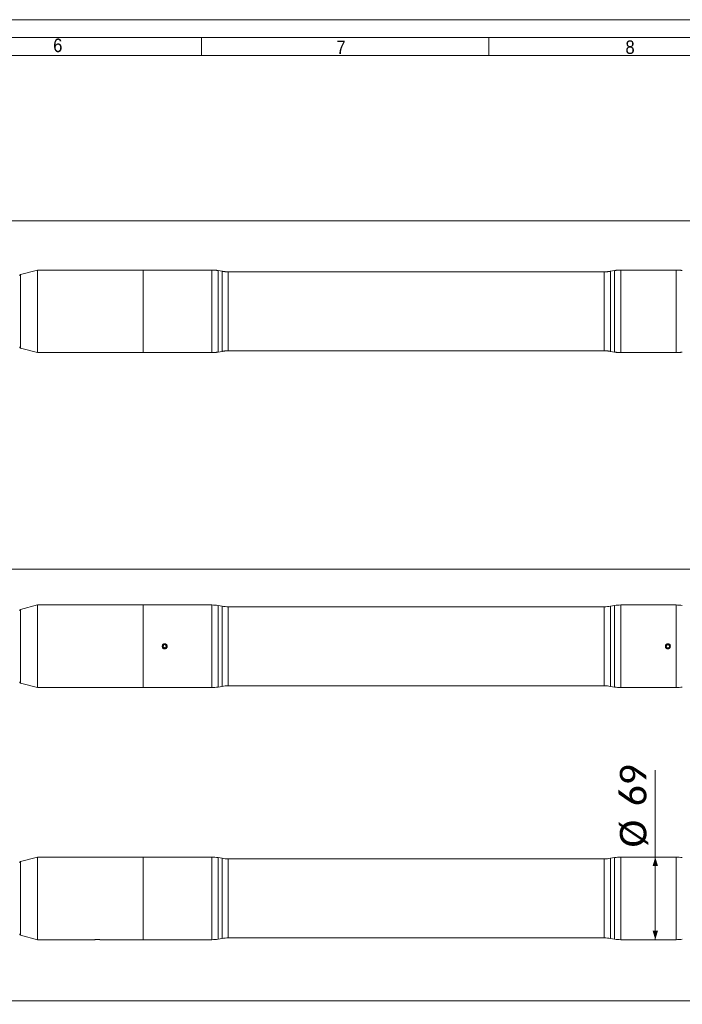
# Model space of a CAD drawing. Header units: millimetres. Extents: x 30 to 2493, y 30 to 1752.
# Tile 5 of 6: x 1348 to 1902, y 929 to 1752. Entities that reach past the tile are written whole.
import ezdxf

# ---------------------------------------------------------------- set-up
doc = ezdxf.new("R2010")
doc.units = ezdxf.units.MM
doc.header["$LTSCALE"] = 3
doc.linetypes.add('SLD-Combinazione-di-due-tratteggi', pattern=[12.7, 6.35, -1.27, 1.27, -1.27, 1.27, -1.27])
doc.linetypes.add('SLD-Solido', pattern=[0])
doc.styles.add('SLDTEXTSTYLE0', font='GOTHIC.TTF', dxfattribs={"width": 0.913})
doc.styles.add('SLDTEXTSTYLE3', font='CALIBRI.TTF')
doc.styles.add('SLDTEXTSTYLE4', font='CALIBRIB.TTF')
doc.dimstyles.new('SLDDIMSTYLE0', dxfattribs={"dimtxt": 22.225, "dimasz": 7.5, "dimexe": 0, "dimexo": 0.0625, "dimgap": 5.55625, "dimtad": 1, "dimrnd": 1e-09, "dimzin": 12, "dimdsep": 46, "dimtxsty": 'SLDTEXTSTYLE4', "dimsah": 1, "dimcen": 0.09, "dimadec": 0, "dimazin": 3, "dimtfac": 1, "dimtofl": 0, "dimtmove": 0, "dimatfit": 3, "dimfxl": 0, "dimfrac": 2, "dimtolj": 1, "dimtzin": 12, "dimarcsym": 0})

# ---------------------------------------------------------------- blocks, each defined once
blk = doc.blocks.new('_D_1')
at = {"color": 7, "linetype": 'SLD-Solido', "lineweight": 0}
for p, q in [((164.73, 1511.37), (164.73, 1586.93)), ((2358.73, 1583.93), (164.73, 1583.93)), ((2358.73, 1511.37), (2358.73, 1586.93))]:
    blk.add_line(p, q, dxfattribs=at)
for points in [[(164.73, 1583.93), (172.23, 1581.68), (172.23, 1586.18)], [(2358.73, 1583.93), (2351.23, 1586.18), (2351.23, 1581.68)]]:
    blk.add_solid(points, dxfattribs=at)
at = {"color": 7, "linetype": 'SLD-Solido', "lineweight": 0, "insert": (1231.68, 1613.56), "char_height": 22.225, "attachment_point": 1, "style": 'SLDTEXTSTYLE3'}
blk.add_mtext('2194', dxfattribs=at)
blk = doc.blocks.new('_D_3')
at = {"color": 7, "linetype": 'SLD-Solido', "lineweight": 0}
for p, q in [((190.73, 1258.15), (190.73, 1296.03)), ((190.73, 1293.03), (2330.73, 1293.03)), ((2330.73, 1258.15), (2330.73, 1296.03))]:
    blk.add_line(p, q, dxfattribs=at)
for points in [[(190.73, 1293.03), (198.23, 1290.78), (198.23, 1295.28)], [(2330.73, 1293.03), (2323.23, 1295.28), (2323.23, 1290.78)]]:
    blk.add_solid(points, dxfattribs=at)
at = {"color": 7, "linetype": 'SLD-Solido', "lineweight": 0, "insert": (1230.68, 1322.66), "char_height": 22.225, "attachment_point": 1, "style": 'SLDTEXTSTYLE3'}
blk.add_mtext('2140', dxfattribs=at)
blk = doc.blocks.new('_D_4')
at = {"color": 7, "linetype": 'SLD-Solido', "lineweight": 0}
for p, q in [((164.73, 1014.94), (164.73, 929.44)), ((2078.73, 1014.94), (2078.73, 929.44)), ((164.73, 932.44), (2078.73, 932.44))]:
    blk.add_line(p, q, dxfattribs=at)
for points in [[(164.73, 932.44), (172.23, 930.19), (172.23, 934.69)], [(2078.73, 932.44), (2071.23, 934.69), (2071.23, 930.19)]]:
    blk.add_solid(points, dxfattribs=at)
at = {"color": 7, "linetype": 'SLD-Solido', "lineweight": 0, "insert": (1091.68, 962.08), "char_height": 22.225, "attachment_point": 1, "style": 'SLDTEXTSTYLE3'}
blk.add_mtext('1914', dxfattribs=at)
blk = doc.blocks.new('_D_5')
at = {"color": 7, "linetype": 'SLD-Solido', "lineweight": 0}
for p, q in [((1879.21, 1052.44), (1879.21, 1124.96)), ((1879.21, 983.44), (1879.21, 1052.44))]:
    blk.add_line(p, q, dxfattribs=at)
for points in [[(1879.21, 1052.44), (1876.96, 1044.94), (1881.46, 1044.94)], [(1879.21, 983.44), (1881.46, 990.94), (1876.96, 990.94)]]:
    blk.add_solid(points, dxfattribs=at)
at = {"color": 7, "linetype": 'SLD-Solido', "lineweight": 0, "char_height": 22.225, "attachment_point": 1, "rotation": 90, "style": 'SLDTEXTSTYLE3'}
for s, insert in [('69', (1849.57, 1094.92)), ('%%c', (1849.57, 1060.55))]:
    blk.add_mtext(s, dxfattribs=dict(at, insert=insert))

msp = doc.modelspace()

# ---------------------------------------------------------------- linework, layer by layer
at = {"color": 7, "linetype": 'SLD-Solido', "lineweight": 0}
for p, q in [((2493, 1752), (30, 1752)), ((2478, 1737), (45, 1737)), ((1500, 1722), (1500, 1737)), ((1740, 1737), (1740, 1722))]:
    msp.add_line(p, q, dxfattribs=at)
at = {"color": 7, "linetype": 'SLD-Solido', "lineweight": 15}
for p, q in [((2463, 1722), (60, 1722)), ((1362.856, 1542.871), (1348.669, 1539.069)), ((1348.669, 1539.069), (1348.669, 1508.371)), ((1451.128, 1542.871), (1362.856, 1542.871)), ((1362.856, 1542.871), (1362.856, 1508.371)), ((1467.054, 1542.871), (1451.128, 1542.871)), ((1451.128, 1473.871), (1451.128, 1542.871)), ((1451.128, 1542.871), (1451.128, 1508.371)), ((1508.503, 1542.871), (1471.228, 1542.871)), ((1508.503, 1473.871), (1508.503, 1542.871)), ((1517.05, 1541.826), (1513.713, 1542.415)), ((1513.713, 1542.415), (1513.713, 1474.326)), ((1517.05, 1474.915), (1517.05, 1541.826)), ((1836.596, 1541.371), (1522.26, 1541.371)), ((1522.26, 1541.371), (1522.26, 1475.371)), ((1836.596, 1475.371), (1836.596, 1541.371)), ((1845.143, 1542.415), (1841.806, 1541.826)), ((1841.806, 1541.826), (1841.806, 1474.915)), ((1845.143, 1474.326), (1845.143, 1542.415)), ((1887.654, 1542.871), (1850.353, 1542.871)), ((1850.353, 1542.871), (1850.353, 1473.871)), ((1896.596, 1542.871), (1891.828, 1542.871)), ((1896.596, 1473.871), (1896.596, 1542.871)), ((1348.669, 1508.371), (1348.669, 1477.672)), ((1362.856, 1508.371), (1362.856, 1473.871)), ((1451.128, 1508.371), (1451.128, 1473.871)), ((1348.669, 1477.672), (1362.856, 1473.871)), ((1362.856, 1473.871), (1410.854, 1473.871)), ((1415.028, 1473.871), (1451.128, 1473.871)), ((1451.128, 1473.871), (1508.503, 1473.871)), ((1513.713, 1474.326), (1517.05, 1474.915)), ((1522.26, 1475.371), (1836.596, 1475.371)), ((1841.806, 1474.915), (1845.143, 1474.326)), ((1850.353, 1473.871), (1896.596, 1473.871)), ((1362.856, 1263.03), (1348.669, 1259.228)), ((1348.669, 1259.228), (1348.669, 1197.831)), ((1451.128, 1263.03), (1362.856, 1263.03)), ((1362.856, 1263.03), (1362.856, 1194.03)), ((1508.503, 1263.03), (1451.128, 1263.03)), ((1451.128, 1228.53), (1451.128, 1263.03)), ((1451.128, 1263.03), (1451.128, 1194.03)), ((1508.503, 1194.03), (1508.503, 1263.03)), ((1517.05, 1261.985), (1513.713, 1262.574)), ((1513.713, 1262.574), (1513.713, 1194.485)), ((1517.05, 1195.074), (1517.05, 1261.985)), ((1836.596, 1261.53), (1522.26, 1261.53)), ((1522.26, 1261.53), (1522.26, 1228.53)), ((1836.596, 1228.53), (1836.596, 1261.53)), ((1845.143, 1262.574), (1841.806, 1261.985)), ((1841.806, 1261.985), (1841.806, 1195.074)), ((1845.143, 1228.53), (1845.143, 1262.574)), ((1896.596, 1263.03), (1850.353, 1263.03)), ((1850.353, 1263.03), (1850.353, 1194.03)), ((1896.596, 1194.03), (1896.596, 1263.03)), ((1451.128, 1194.03), (1451.128, 1228.53)), ((1468.035, 1229.472), (1467.765, 1228.054)), ((1467.765, 1228.054), (1468.858, 1227.112)), ((1469.398, 1229.948), (1468.035, 1229.472)), ((1468.858, 1227.112), (1470.221, 1227.587)), ((1470.491, 1229.005), (1469.398, 1229.948)), ((1470.221, 1227.587), (1470.491, 1229.005)), ((1522.26, 1228.53), (1522.26, 1195.53)), ((1836.596, 1195.53), (1836.596, 1228.53)), ((1845.143, 1194.485), (1845.143, 1228.53)), ((1889.037, 1229.797), (1888.285, 1228.565)), ((1888.285, 1228.565), (1888.976, 1227.298)), ((1888.976, 1227.298), (1890.419, 1227.262)), ((1890.48, 1229.761), (1889.037, 1229.797)), ((1890.419, 1227.262), (1891.171, 1228.494)), ((1891.171, 1228.494), (1890.48, 1229.761)), ((1348.669, 1197.831), (1362.856, 1194.03)), ((1362.856, 1194.03), (1451.128, 1194.03)), ((1451.128, 1194.03), (1508.503, 1194.03)), ((1513.713, 1194.485), (1517.05, 1195.074)), ((1522.26, 1195.53), (1836.596, 1195.53)), ((1841.806, 1195.074), (1845.143, 1194.485)), ((1850.353, 1194.03), (1896.596, 1194.03)), ((1362.856, 1052.444), (1348.669, 1048.643)), ((1348.669, 1048.643), (1348.669, 1017.944)), ((1451.128, 1052.444), (1362.856, 1052.444)), ((1362.856, 1052.444), (1362.856, 1017.944)), ((1467.054, 1052.444), (1451.128, 1052.444)), ((1451.128, 983.444), (1451.128, 1052.444)), ((1451.128, 1052.444), (1451.128, 1017.944)), ((1508.503, 1052.444), (1471.228, 1052.444)), ((1508.503, 983.444), (1508.503, 1052.444)), ((1517.05, 1051.4), (1513.713, 1051.989)), ((1513.713, 1051.989), (1513.713, 983.9)), ((1517.05, 984.489), (1517.05, 1051.4)), ((1836.596, 1050.944), (1522.26, 1050.944)), ((1522.26, 1050.944), (1522.26, 984.944)), ((1836.596, 984.944), (1836.596, 1050.944)), ((1845.143, 1051.989), (1841.806, 1051.4)), ((1841.806, 1051.4), (1841.806, 984.489)), ((1845.143, 983.9), (1845.143, 1051.989)), ((1887.654, 1052.444), (1850.353, 1052.444)), ((1850.353, 1052.444), (1850.353, 983.444)), ((1896.596, 1052.444), (1891.828, 1052.444)), ((1896.596, 983.444), (1896.596, 1052.444)), ((1348.669, 1017.944), (1348.669, 987.246)), ((1362.856, 1017.944), (1362.856, 983.444)), ((1451.128, 1017.944), (1451.128, 983.444)), ((1348.669, 987.246), (1362.856, 983.444)), ((1362.856, 983.444), (1410.854, 983.444)), ((1415.028, 983.444), (1451.128, 983.444)), ((1451.128, 983.444), (1508.503, 983.444)), ((1513.713, 983.9), (1517.05, 984.489)), ((1522.26, 984.944), (1836.596, 984.944)), ((1841.806, 984.489), (1845.143, 983.9)), ((1850.353, 983.444), (1896.596, 983.444))]:
    msp.add_line(p, q, dxfattribs=at)
at = {"color": 7, "linetype": 'SLD-Combinazione-di-due-tratteggi', "lineweight": 0}
for p, q in [((1362.856, 1542.871), (1348.669, 1539.069)), ((1348.669, 1539.069), (1348.669, 1508.371)), ((1451.128, 1542.871), (1362.856, 1542.871)), ((1362.856, 1542.871), (1362.856, 1508.371)), ((1467.054, 1542.871), (1451.128, 1542.871)), ((1451.128, 1473.871), (1451.128, 1542.871)), ((1451.128, 1542.871), (1451.128, 1508.371)), ((1508.503, 1542.871), (1471.228, 1542.871)), ((1508.503, 1473.871), (1508.503, 1542.871)), ((1517.05, 1541.826), (1513.713, 1542.415)), ((1513.713, 1542.415), (1513.713, 1474.326)), ((1517.05, 1474.915), (1517.05, 1541.826)), ((1836.596, 1541.371), (1522.26, 1541.371)), ((1522.26, 1541.371), (1522.26, 1475.371)), ((1836.596, 1475.371), (1836.596, 1541.371)), ((1845.143, 1542.415), (1841.806, 1541.826)), ((1841.806, 1541.826), (1841.806, 1474.915)), ((1845.143, 1474.326), (1845.143, 1542.415)), ((1887.654, 1542.871), (1850.353, 1542.871)), ((1850.353, 1542.871), (1850.353, 1473.871)), ((1896.596, 1542.871), (1891.828, 1542.871)), ((1896.596, 1473.871), (1896.596, 1542.871)), ((1348.669, 1508.371), (1348.669, 1477.672)), ((1362.856, 1508.371), (1362.856, 1473.871)), ((1451.128, 1508.371), (1451.128, 1473.871)), ((1348.669, 1477.672), (1362.856, 1473.871)), ((1362.856, 1473.871), (1410.854, 1473.871)), ((1415.028, 1473.871), (1451.128, 1473.871)), ((1451.128, 1473.871), (1508.503, 1473.871)), ((1513.713, 1474.326), (1517.05, 1474.915)), ((1522.26, 1475.371), (1836.596, 1475.371)), ((1841.806, 1474.915), (1845.143, 1474.326)), ((1850.353, 1473.871), (1896.596, 1473.871))]:
    msp.add_line(p, q, dxfattribs=at)
at = {"color": 7, "linetype": 'SLD-Solido', "lineweight": 15}
for centre in [(1469.128, 1228.53), (1889.728, 1228.53)]:
    msp.add_circle(centre, 1.634, dxfattribs=at)
for centre, radius, start, end in [((1348.928, 1538.103), 1, 105, 180), ((1508.503, 1512.871), 30, 80, 90), ((1522.26, 1571.371), 30, 260, 270), ((1836.596, 1571.371), 30, 270, 280), ((1850.353, 1512.871), 30, 90, 100), ((1896.596, 1512.871), 30, 80, 90), ((1348.928, 1478.638), 1, 180, 255), ((1508.503, 1503.871), 30, 270, 280), ((1522.26, 1445.371), 30, 90, 100), ((1836.596, 1445.371), 30, 80, 90), ((1850.353, 1503.871), 30, 260, 270), ((1896.596, 1503.871), 30, 270, 280), ((1348.928, 1258.262), 1, 105, 180), ((1508.503, 1233.03), 30, 80, 90), ((1522.26, 1291.53), 30, 260, 270), ((1836.596, 1291.53), 30, 270, 280), ((1850.353, 1233.03), 30, 90, 100), ((1896.596, 1233.03), 30, 80, 90), ((1348.928, 1198.797), 1, 180, 255), ((1508.503, 1224.03), 30, 270, 280), ((1522.26, 1165.53), 30, 90, 100), ((1836.596, 1165.53), 30, 80, 90), ((1850.353, 1224.03), 30, 260, 270), ((1896.596, 1224.03), 30, 270, 280), ((1348.928, 1047.677), 1, 105, 180), ((1508.503, 1022.444), 30, 80, 90), ((1522.26, 1080.944), 30, 260, 270), ((1836.596, 1080.944), 30, 270, 280), ((1850.353, 1022.444), 30, 90, 100), ((1896.596, 1022.444), 30, 80, 90), ((1348.928, 988.212), 1, 180, 255), ((1508.503, 1013.444), 30, 270, 280), ((1522.26, 954.944), 30, 90, 100), ((1836.596, 954.944), 30, 80, 90), ((1850.353, 1013.444), 30, 260, 270), ((1896.596, 1013.444), 30, 270, 280)]:
    msp.add_arc(centre, radius, start, end, dxfattribs=at)
at = {"color": 7, "linetype": 'SLD-Combinazione-di-due-tratteggi', "lineweight": 0}
for centre, radius, start, end in [((1348.928, 1538.103), 1, 105, 180), ((1508.503, 1512.871), 30, 80, 90), ((1522.26, 1571.371), 30, 260, 270), ((1836.596, 1571.371), 30, 270, 280), ((1850.353, 1512.871), 30, 90, 100), ((1896.596, 1512.871), 30, 80, 90), ((1348.928, 1478.638), 1, 180, 255), ((1508.503, 1503.871), 30, 270, 280), ((1522.26, 1445.371), 30, 90, 100), ((1836.596, 1445.371), 30, 80, 90), ((1850.353, 1503.871), 30, 260, 270), ((1896.596, 1503.871), 30, 270, 280)]:
    msp.add_arc(centre, radius, start, end, dxfattribs=at)
at = {"color": 7, "linetype": 'SLD-Solido', "lineweight": 15}
for points, knots in [([(1471.228, 1542.871), (1471.205, 1542.869), (1471.158, 1542.866), (1470.797, 1542.846), (1470.265, 1542.824), (1469.6, 1542.807), (1468.882, 1542.805), (1468.194, 1542.817), (1467.606, 1542.839), (1467.206, 1542.86), (1467.016, 1542.871), (1467.047, 1542.869), (1467.054, 1542.869)], [0, 0, 0, 0, 0.1072347, 0.2144648, 0.3218212, 0.4292575, 0.5365578, 0.6437175, 0.7509511, 0.8583588, 0.9657687, 1, 1, 1, 1]), ([(1891.828, 1542.871), (1891.805, 1542.869), (1891.758, 1542.866), (1891.397, 1542.846), (1890.865, 1542.824), (1890.2, 1542.807), (1889.482, 1542.805), (1888.794, 1542.817), (1888.206, 1542.839), (1887.806, 1542.86), (1887.616, 1542.871), (1887.647, 1542.869), (1887.654, 1542.869)], [0, 0, 0, 0, 0.1072353, 0.2144658, 0.3218206, 0.4292576, 0.5365589, 0.6437187, 0.750952, 0.8583588, 0.9657689, 1, 1, 1, 1]), ([(1415.028, 1473.871), (1415.005, 1473.872), (1414.958, 1473.875), (1414.597, 1473.895), (1414.065, 1473.918), (1413.4, 1473.934), (1412.682, 1473.936), (1411.994, 1473.924), (1411.406, 1473.902), (1411.006, 1473.881), (1410.816, 1473.87), (1410.847, 1473.872), (1410.854, 1473.872)], [0, 0, 0, 0, 0.10723469, 0.21446481, 0.32182122, 0.42925747, 0.53655785, 0.64371753, 0.75095109, 0.85835876, 0.96576869, 1, 1, 1, 1]), ([(1471.228, 1228.53), (1471.205, 1228.294), (1471.158, 1227.822), (1470.797, 1227.194), (1470.265, 1226.716), (1469.599, 1226.442), (1468.882, 1226.404), (1468.193, 1226.604), (1467.609, 1227.022), (1467.196, 1227.609), (1467, 1228.301), (1467.044, 1229.017), (1467.323, 1229.679), (1467.804, 1230.211), (1468.435, 1230.555), (1469.144, 1230.67), (1469.851, 1230.544), (1470.477, 1230.191), (1470.948, 1229.652), (1471.194, 1229.065), (1471.218, 1228.68), (1471.228, 1228.53)], [0, 0, 0, 0, 0.0536208, 0.1072393, 0.160921, 0.2146425, 0.2682962, 0.3218795, 0.3754997, 0.429207, 0.4829154, 0.536538, 0.5901206, 0.6437725, 0.697493, 0.7511775, 0.8047732, 0.8583697, 0.9120531, 0.9657746, 1, 1, 1, 1]), ([(1891.828, 1228.53), (1891.805, 1228.294), (1891.758, 1227.822), (1891.397, 1227.194), (1890.865, 1226.716), (1890.199, 1226.442), (1889.482, 1226.404), (1888.793, 1226.604), (1888.209, 1227.022), (1887.796, 1227.609), (1887.6, 1228.301), (1887.644, 1229.017), (1887.923, 1229.679), (1888.404, 1230.211), (1889.035, 1230.555), (1889.744, 1230.67), (1890.451, 1230.544), (1891.077, 1230.191), (1891.548, 1229.652), (1891.794, 1229.065), (1891.818, 1228.68), (1891.828, 1228.53)], [0, 0, 0, 0, 0.053621, 0.1072397, 0.1609205, 0.2146424, 0.2682965, 0.3218798, 0.3754998, 0.4292066, 0.4829151, 0.5365375, 0.5901205, 0.6437719, 0.6974931, 0.7511767, 0.8047735, 0.8583701, 0.912053, 0.9657744, 1, 1, 1, 1]), ([(1471.228, 1052.444), (1471.205, 1052.443), (1471.158, 1052.44), (1470.797, 1052.42), (1470.265, 1052.397), (1469.6, 1052.381), (1468.882, 1052.379), (1468.194, 1052.391), (1467.606, 1052.413), (1467.206, 1052.434), (1467.016, 1052.445), (1467.047, 1052.443), (1467.054, 1052.443)], [0, 0, 0, 0, 0.1072347, 0.2144648, 0.3218212, 0.4292575, 0.5365578, 0.6437175, 0.7509511, 0.8583588, 0.9657687, 1, 1, 1, 1]), ([(1891.828, 1052.444), (1891.805, 1052.443), (1891.758, 1052.44), (1891.397, 1052.42), (1890.865, 1052.397), (1890.2, 1052.381), (1889.482, 1052.379), (1888.794, 1052.391), (1888.206, 1052.413), (1887.806, 1052.434), (1887.616, 1052.445), (1887.647, 1052.443), (1887.654, 1052.443)], [0, 0, 0, 0, 0.1072353, 0.2144658, 0.3218206, 0.4292576, 0.5365589, 0.6437187, 0.750952, 0.8583588, 0.9657689, 1, 1, 1, 1]), ([(1415.028, 983.444), (1415.005, 983.446), (1414.958, 983.449), (1414.597, 983.469), (1414.065, 983.491), (1413.4, 983.508), (1412.682, 983.51), (1411.994, 983.498), (1411.406, 983.476), (1411.006, 983.455), (1410.816, 983.444), (1410.847, 983.445), (1410.854, 983.446)], [0, 0, 0, 0, 0.10723469, 0.21446481, 0.32182122, 0.42925747, 0.53655785, 0.64371753, 0.75095109, 0.85835876, 0.96576869, 1, 1, 1, 1])]:
    msp.add_open_spline(points, degree=3, knots=knots, dxfattribs=at)
at = {"color": 7, "linetype": 'SLD-Combinazione-di-due-tratteggi', "lineweight": 0}
for points, knots in [([(1471.228, 1542.871), (1471.205, 1542.869), (1471.158, 1542.866), (1470.797, 1542.846), (1470.265, 1542.824), (1469.6, 1542.807), (1468.882, 1542.805), (1468.194, 1542.817), (1467.606, 1542.839), (1467.206, 1542.86), (1467.016, 1542.871), (1467.047, 1542.869), (1467.054, 1542.869)], [0, 0, 0, 0, 0.1072347, 0.2144648, 0.3218212, 0.4292575, 0.5365578, 0.6437175, 0.7509511, 0.8583588, 0.9657687, 1, 1, 1, 1]), ([(1891.828, 1542.871), (1891.805, 1542.869), (1891.758, 1542.866), (1891.397, 1542.846), (1890.865, 1542.824), (1890.2, 1542.807), (1889.482, 1542.805), (1888.794, 1542.817), (1888.206, 1542.839), (1887.806, 1542.86), (1887.616, 1542.871), (1887.647, 1542.869), (1887.654, 1542.869)], [0, 0, 0, 0, 0.1072353, 0.2144658, 0.3218206, 0.4292576, 0.5365589, 0.6437187, 0.750952, 0.8583588, 0.9657689, 1, 1, 1, 1]), ([(1415.028, 1473.871), (1415.005, 1473.872), (1414.958, 1473.875), (1414.597, 1473.895), (1414.065, 1473.918), (1413.4, 1473.934), (1412.682, 1473.936), (1411.994, 1473.924), (1411.406, 1473.902), (1411.006, 1473.881), (1410.816, 1473.87), (1410.847, 1473.872), (1410.854, 1473.872)], [0, 0, 0, 0, 0.10723469, 0.21446481, 0.32182122, 0.42925747, 0.53655785, 0.64371753, 0.75095109, 0.85835876, 0.96576869, 1, 1, 1, 1])]:
    msp.add_open_spline(points, degree=3, knots=knots, dxfattribs=at)

# ---------------------------------------------------------------- texts
at = {"color": 7, "linetype": 'Continuous', "lineweight": 0, "char_height": 11.286, "attachment_point": 1, "style": 'SLDTEXTSTYLE0'}
for s, insert in [('6', (1375.957, 1736.213)), ('7', (1612.654, 1734.548)), ('8', (1854.29, 1734.674))]:
    msp.add_mtext(s, dxfattribs=dict(at, insert=insert))

# ---------------------------------------------------------------- dimensions: what is measured, and where the dimension line sits
at = {"color": 7, "linetype": 'SLD-Solido', "lineweight": 0}
for base, p1, p2, picture, middle in [((164.728, 1583.927), (2358.728, 1508.371), (164.728, 1508.371), '_D_1', (1261.728, 1583.927)), ((2330.728, 1293.03), (190.728, 1255.151), (2330.728, 1255.151), '_D_3', (1260.728, 1293.03))]:
    dim = msp.add_linear_dim(base=base, p1=p1, p2=p2, dimstyle='SLDDIMSTYLE0', dxfattribs=at)
    dim.commit()
    dim.dimension.update_dxf_attribs({"geometry": picture, "text_midpoint": middle, "dimtype": 160})
dim = msp.add_linear_dim(base=(1879.208, 1052.444), p1=(1896.596, 983.444), p2=(1887.629, 1052.444), angle=90, text='%%c<>', dimstyle='SLDDIMSTYLE0', dxfattribs=at)
dim.commit()
dim.dimension.update_dxf_attribs({"geometry": '_D_5', "text_midpoint": (1879.208, 1092.758), "dimtype": 160})
dim = msp.add_linear_dim(base=(2078.728, 932.444), p1=(164.728, 1017.944), p2=(2078.728, 1017.944), angle=0, dimstyle='SLDDIMSTYLE0', dxfattribs=at)
dim.commit()
dim.dimension.update_dxf_attribs({"geometry": '_D_4', "text_midpoint": (1121.728, 932.444), "dimtype": 160})

doc.saveas('drawing.dxf')
